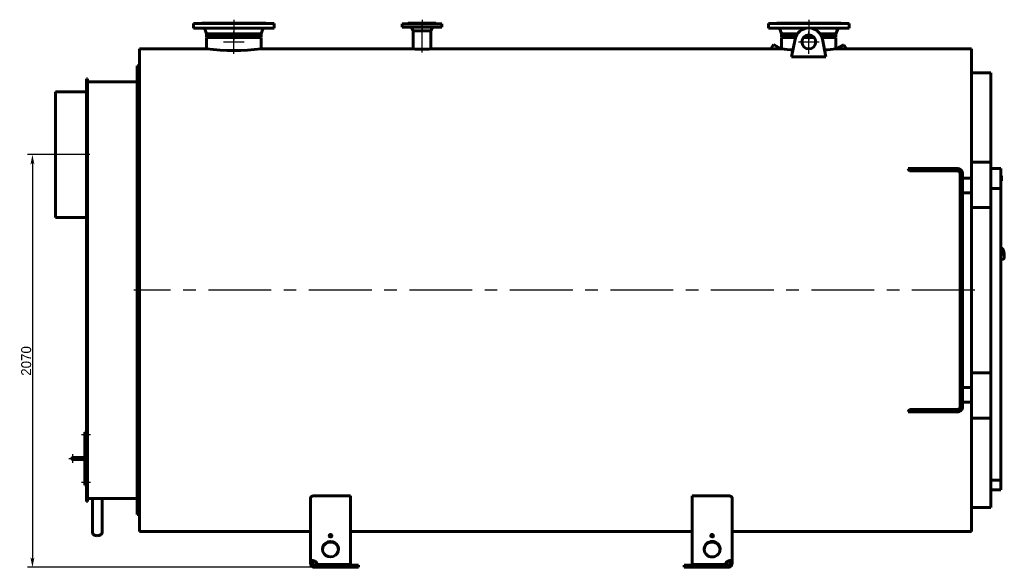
# Model space of a CAD drawing. Header units: millimetres. Extents: x 0 to 5423, y -200 to 841.
# Tile 3 of 6: x 1459 to 1953, y -137 to 138. Entities that reach past the tile are written whole.
import ezdxf

# ---------------------------------------------------------------- set-up
doc = ezdxf.new("R2010")
doc.units = ezdxf.units.MM
for name, pattern in [('CENTER_per1_scale0.029528', [1.5, 0.9375, -0.1875, 0.1875, -0.1875]), ('CENTER_per1_scale0.196850', [10, 6.25, -1.25, 1.25, -1.25]), ('CENTER_per1_scale0.228346', [11.6, 7.25, -1.45, 1.45, -1.45]), ('CENTER_per1_scale0.354331', [18, 11.25, -2.25, 2.25, -2.25]), ('CENTER_per1_scale0.452756', [23, 14.375, -2.875, 2.875, -2.875]), ('CENTER_per1_scale0.705818', [35.855556, 22.409723, -4.481945, 4.481945, -4.481945]), ('CENTER_per1_scale0.935039', [47.5, 29.6875, -5.9375, 5.9375, -5.9375]), ('CENTER_per2_scale0.637047', [32.361965, 20.226228, -4.045246, 4.045246, -4.045246]), ('CENTER_per2_scale0.688976', [35, 21.875, -4.375, 4.375, -4.375]), ('CENTER_per3_scale0.694251', [35.267945, 22.042466, -4.408493, 4.408493, -4.408493]), ('CENTER_per4_scale0.762795', [38.75, 24.21875, -4.84375, 4.84375, -4.84375]), ('CENTER_per53_scale0.992553', [50.421687, 31.513554, -6.302711, 6.302711, -6.302711])]:
    doc.linetypes.add(name, pattern=pattern)
doc.styles.add('TextStyle_1', font='T-FLEX Type A.TTF', dxfattribs={"height": 5})
doc.dimstyles.new('DIM_ST_1', dxfattribs={"dimtxt": 5, "dimasz": 5, "dimexe": 2.5, "dimexo": 0, "dimtad": 1, "dimlfac": 10, "dimrnd": 0.01, "dimdsep": 46, "dimtxsty": 'TextStyle_1', "dimblk": 'Arrow_3_C7_Status', "dimcen": 0.09, "dimclrd": 7, "dimclre": 7, "dimclrt": 7, "dimazin": 0, "dimtfac": 1, "dimtdec": 0, "dimtmove": 0, "dimatfit": 0, "dimldrblk": 'NONE', "dimfxl": 1, "dimtvp": 1, "dimtolj": 1, "dimarcsym": 0})

# ---------------------------------------------------------------- blocks, each defined once
blk = doc.blocks.new('Arrow_3_C7_Status')
at = {"color": 7, "linetype": 'Continuous', "lineweight": 0}
blk.add_line((-1, 0), (-0.8, 0), dxfattribs=at)
at = {"color": 7}
blk.add_solid([(-1, -0.2), (0, 0), (-0.8, 0), (-1, 0.2)], dxfattribs=at)
blk = doc.blocks.new('*D7')
at = {"color": 7, "lineweight": -2}
for p, q in [((-222.49, 70.5), (-252.02, 70.5)), ((-249.52, 65.5), (-249.52, -131.5)), ((-106.69, -136.5), (-252.02, -136.5))]:
    blk.add_line(p, q, dxfattribs=at)
at = {"layer": 'Defpoints', "color": 0}
for p in [(-222.49, 70.5), (-249.52, -136.5), (-106.69, -136.5)]:
    blk.add_point(p, dxfattribs=at)
at = {"color": 7, "lineweight": -2, "xscale": 5, "yscale": 5, "zscale": 5}
for p, rotation in [((-249.52, 70.5), 89.9999999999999), ((-249.52, -136.5), 269.9999999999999)]:
    blk.add_blockref('Arrow_3_C7_Status', p, dxfattribs=dict(at, rotation=rotation))
at = {"color": 7, "insert": (-252.65, -33), "char_height": 5, "attachment_point": 5, "rotation": 90, "style": 'TextStyle_1'}
blk.add_mtext('\\A1;2070{\\H0.5x;\\S^ ;}', dxfattribs=at)
blk = doc.blocks.new('_None')
blk = doc.blocks.new('Проекция_1')
at = {"color": 7, "linetype": 'Continuous', "lineweight": 60}
for p, q in [((-168.737, 136.2), (-128.237, 136.2)), ((-168.737, 136.2), (-168.737, 133.9)), ((-168.737, 133.9), (-128.237, 133.9)), ((-164.487, 136.5), (-132.487, 136.5)), ((-164.487, 136.5), (-164.487, 136.35)), ((-132.487, 136.35), (-132.487, 136.5)), ((-128.237, 133.9), (-128.237, 136.2)), ((-64.087, 136.1), (-64.087, 134.4)), ((-64.087, 136.1), (-44.087, 136.1)), ((-64.087, 134.4), (-44.087, 134.4)), ((-61.137, 136.2), (-47.037, 136.2)), ((-61.137, 136.2), (-61.137, 136.1)), ((-60.987, 136.5), (-47.187, 136.5)), ((-60.987, 136.5), (-60.987, 136.35)), ((-59.1352, 133.9987), (-58.532, 132.5)), ((-49.642, 132.5), (-49.0387, 133.9987)), ((-47.187, 136.35), (-47.187, 136.5)), ((-47.037, 136.1), (-47.037, 136.2)), ((-44.087, 134.4), (-44.087, 136.1)), ((134.672, 136.2), (119.663, 136.2)), ((119.663, 136.2), (119.663, 133.9)), ((134.672, 133.9), (119.663, 133.9)), ((123.913, 136.5), (135.7719, 136.5)), ((123.913, 136.5), (123.913, 136.35)), ((160.163, 136.2), (134.672, 136.2)), ((134.672, 133.9), (138.644, 133.9)), ((135.7719, 136.5), (155.913, 136.5)), ((141.1821, 133.9), (160.163, 133.9)), ((155.913, 136.35), (155.913, 136.5)), ((160.163, 133.9), (160.163, 136.2)), ((-162.8106, 133.0856), (-162.137, 131.1)), ((-162.137, 131.1), (-162.137, 129.5)), ((-162.137, 131.1), (-134.837, 131.1)), ((-162.137, 129.5), (-134.837, 129.5)), ((-134.837, 129.2), (-162.137, 129.2)), ((-162.137, 129.2), (-162.137, 123.5)), ((-134.837, 131.1), (-134.1633, 133.0856)), ((-134.837, 129.5), (-134.837, 131.1)), ((-134.837, 123.5), (-134.837, 129.2)), ((-58.532, 132.5), (-58.532, 123.5)), ((-58.532, 132.5), (-49.642, 132.5)), ((-49.642, 123.5), (-49.642, 132.5)), ((125.5894, 133.0856), (126.263, 131.1)), ((126.263, 131.1), (126.263, 129.5)), ((126.263, 131.1), (134.2279, 131.1)), ((126.263, 129.5), (133.3686, 129.5)), ((126.263, 129.2), (126.263, 123.5)), ((133.2625, 129.2), (126.263, 129.2)), ((139.913, 129.2), (137.1781, 129.2)), ((142.3788, 129.5), (137.4473, 129.5)), ((142.648, 129.2), (139.913, 129.2)), ((153.563, 131.1), (145.5982, 131.1)), ((153.563, 129.5), (146.4575, 129.5)), ((153.563, 129.2), (146.5636, 129.2)), ((153.563, 131.1), (154.2367, 133.0856)), ((153.563, 129.5), (153.563, 131.1)), ((153.563, 123.5), (153.563, 129.2)), ((-162.137, 123.5), (-195.887, 123.5)), ((-195.887, 123.5), (-195.887, -118.5)), ((-58.5319, 123.5), (-134.837, 123.5)), ((120.8729, 123.5), (-49.642, 123.5)), ((120.8691, 123.4934), (122.1494, 125.711)), ((125.9789, 123.5), (122.1494, 125.711)), ((126.263, 123.5), (125.9789, 123.5)), ((133.0465, 128.3766), (131.2905, 119.5144)), ((148.5356, 119.5144), (146.7795, 128.3766)), ((153.8471, 123.5), (153.563, 123.5)), ((153.8471, 123.5), (157.5501, 125.6379)), ((157.5501, 125.6379), (158.7886, 123.4928)), ((221.513, 123.5), (158.7844, 123.5)), ((221.513, 123.5), (221.513, 58.75)), ((131.2905, 119.5144), (148.5356, 119.5144)), ((-195.887, 115), (-196.987, 115)), ((-196.987, 2.5), (-196.987, 115)), ((231.213, 111.5), (221.513, 111.5)), ((231.213, 66.764), (231.213, 111.5)), ((-222.487, 96.5329), (-222.487, 108.5)), ((-221.987, 108.5), (-222.487, 108.5)), ((-221.987, 96.5329), (-221.987, 108.5)), ((-196.987, 107), (-221.987, 107)), ((-237.987, 102), (-237.987, 39)), ((-237.987, 102), (-222.487, 102)), ((-222.487, 96.5329), (-222.487, 95.9684)), ((-222.487, 90.9684), (-222.487, 95.9684)), ((-222.487, 95.9684), (-221.987, 95.9684)), ((-221.987, 96.5329), (-221.987, 95.9684)), ((-221.987, 90.9684), (-221.987, 95.9684)), ((-222.487, 87.0265), (-222.487, 90.9684)), ((-221.987, 87.0265), (-221.987, 90.9684)), ((-222.487, 83.219), (-222.487, 87.0265)), ((-221.987, 87.0265), (-221.987, 83.219)), ((-222.487, 83.219), (-222.487, -103.5)), ((-221.987, 83.219), (-221.987, -103.5)), ((231.213, 66.764), (221.513, 66.764)), ((231.213, 66.764), (231.213, 44.032)), ((208.8906, 63.5), (189.7368, 63.5)), ((208.8906, 62.3), (190.4696, 62.3)), ((208.8906, 63.5), (210.6062, 63.5)), ((210.6062, 62.3), (208.8906, 62.3)), ((214.613, 63.5), (210.6062, 63.5)), ((214.613, 62.3), (210.6062, 62.3)), ((215.813, 61.1), (215.813, -56.1)), ((217.013, 61.1), (217.013, -56.1)), ((236.213, 63.5), (231.213, 63.5)), ((231.213, 63.5), (231.213, 53.5)), ((236.213, 53.5), (236.213, 63.5)), ((236.633, 59.7684), (236.213, 59.7684)), ((236.633, 57.268), (236.633, 59.7684)), ((236.633, 59.7638), (236.633, 59.7638)), ((217.013, 58.75), (221.513, 58.75)), ((221.513, 51.25), (221.513, 58.75)), ((236.633, 57.268), (236.213, 57.268)), ((236.213, 57.2622), (236.633, 57.2622)), ((236.633, 57.2648), (236.633, 57.2664)), ((236.633, 57.2626), (236.633, 57.2648)), ((221.513, 51.25), (217.013, 51.25)), ((221.513, 51.25), (221.513, -46.25)), ((231.213, 53.5), (236.213, 53.5)), ((236.213, -92.747), (236.213, 53.5)), ((231.213, 44.032), (221.513, 44.032)), ((231.213, 44.032), (231.213, 2.5)), ((-237.987, 39), (-222.487, 39)), ((236.6877, 23.5348), (236.213, 23.4712)), ((237.5617, 20.9742), (236.213, 20.7935)), ((236.213, 20.4474), (237.6058, 20.634)), ((237.5855, 20.9752), (237.5666, 20.9746)), ((237.5761, 20.975), (237.5883, 20.9753)), ((237.6192, 20.6377), (237.6405, 20.6463)), ((237.6501, 20.9325), (237.6654, 20.817)), ((237.6654, 20.817), (237.6796, 20.7014)), ((237.6976, 20.8219), (237.7117, 20.7074)), ((236.213, 17.9221), (237.4181, 18.0835)), ((-196.987, -110), (-196.987, 2.5)), ((231.213, 2.5), (231.213, -39.032)), ((231.213, -39.032), (221.513, -39.032)), ((231.213, -61.764), (231.213, -39.032)), ((217.013, -46.25), (221.513, -46.25)), ((221.513, -53.75), (221.513, -46.25)), ((221.513, -53.75), (217.013, -53.75)), ((221.513, -53.75), (221.513, -118.5)), ((189.7368, -58.5), (208.8906, -58.5)), ((190.4696, -57.3), (208.8906, -57.3)), ((208.8906, -57.3), (210.6062, -57.3)), ((210.6062, -58.5), (208.8906, -58.5)), ((214.613, -57.3), (210.6062, -57.3)), ((214.613, -58.5), (210.6062, -58.5)), ((231.213, -61.764), (221.513, -61.764)), ((231.213, -61.764), (231.213, -106.5)), ((-223.187, -69.75), (-223.187, -68.75)), ((-223.187, -68.75), (-222.687, -68.75)), ((-222.687, -68.75), (-222.687, -69.75)), ((-223.187, -69.75), (-223.187, -94.25)), ((-222.487, -69.5), (-222.687, -69.5)), ((-222.687, -94.25), (-222.687, -69.75)), ((-222.687, -70.5), (-222.487, -70.5)), ((-227.937, -81.5), (-229.187, -81.5)), ((-229.187, -82.5), (-227.937, -82.5)), ((-223.187, -81.5), (-227.937, -81.5)), ((-223.187, -81.5), (-227.937, -81.5)), ((-227.937, -82.5), (-223.187, -82.5)), ((-222.487, -93.5), (-222.687, -93.5)), ((231.213, -92.747), (231.213, -97.6599)), ((236.213, -92.747), (231.213, -92.747)), ((236.213, -97.6599), (236.213, -92.747)), ((-223.187, -95.25), (-223.187, -94.25)), ((-222.687, -95.25), (-223.187, -95.25)), ((-222.687, -94.25), (-222.687, -95.25)), ((-222.687, -94.5), (-222.487, -94.5)), ((231.213, -97.6599), (236.213, -97.6599)), ((-222.487, -103.5), (-221.987, -103.5)), ((-221.987, -102), (-219.402, -102)), ((-219.402, -102), (-216.987, -102)), ((-219.402, -102), (-219.402, -118.9246)), ((-216.987, -102), (-214.572, -102)), ((-214.572, -102), (-214.572, -118.9246)), ((-214.572, -102), (-196.987, -102)), ((-109.987, -133.8531), (-109.987, -101.6863)), ((-107.987, -100.6126), (-89.987, -100.6126)), ((-89.987, -100.6126), (-89.987, -135.1446)), ((81.413, -135.1446), (81.413, -100.6126)), ((81.413, -100.6126), (99.413, -100.6126)), ((101.413, -101.6863), (101.413, -133.8531)), ((221.513, -106.5), (231.213, -106.5)), ((-196.987, -110), (-195.887, -110)), ((-195.887, -118.5), (-109.987, -118.5)), ((-89.987, -118.5), (81.413, -118.5)), ((101.413, -118.5), (221.513, -118.5)), ((-216.9874, -120.6323), (-216.9873, -120.6323)), ((-216.9866, -120.6323), (-216.9865, -120.6323)), ((-107.987, -133.5943), (-107.987, -133.3355)), ((99.413, -133.5943), (99.413, -133.3355)), ((-109.987, -133.8531), (-109.987, -134.5)), ((-109.987, -133.8531), (-108.987, -133.8531)), ((-109.987, -134.5), (-108.987, -134.5)), ((-108.987, -133.8531), (-108.987, -134.5)), ((-107.987, -135.5), (-107.987, -136.5)), ((-107.987, -135.5), (-106.6872, -135.5)), ((-107.987, -136.5), (-106.6872, -136.5)), ((-106.6872, -135.4034), (-106.6872, -135.1446)), ((-89.987, -135.1446), (-106.6872, -135.1446)), ((-89.987, -135.4034), (-106.6872, -135.4034)), ((-106.6872, -135.5), (-106.6872, -136.5)), ((-85.987, -135.5), (-106.6872, -135.5)), ((-106.6872, -136.5), (-85.987, -136.5)), ((-89.987, -135.1446), (-89.987, -135.4034)), ((-85.987, -136.5), (-85.987, -135.5)), ((98.1133, -135.5), (77.413, -135.5)), ((77.413, -135.5), (77.413, -136.5)), ((77.413, -136.5), (98.1133, -136.5)), ((81.413, -135.1446), (81.413, -135.4034)), ((98.1133, -135.1446), (81.413, -135.1446)), ((98.1133, -135.4034), (81.413, -135.4034)), ((98.1133, -135.4034), (98.1133, -135.1446)), ((98.1133, -135.5), (99.413, -135.5)), ((98.1133, -136.5), (98.1133, -135.5)), ((98.1133, -136.5), (99.413, -136.5)), ((99.413, -135.5), (99.413, -136.5)), ((100.413, -134.5), (100.413, -133.8531)), ((101.413, -133.8531), (100.413, -133.8531)), ((101.413, -134.5), (100.413, -134.5)), ((101.413, -134.5), (101.413, -133.8531))]:
    blk.add_line(p, q, dxfattribs=at)
at = {"color": 7, "linetype": 'CENTER_per1_scale0.029528', "lineweight": 25}
for p, q in [((-148.487, 138.1667), (-148.487, 134.6833)), ((-54.087, 138.1667), (-54.087, 134.6833)), ((139.913, 138.1667), (139.913, 134.6833))]:
    blk.add_line(p, q, dxfattribs=at)
at = {"color": 7, "linetype": 'CENTER_per1_scale0.452756', "lineweight": 25}
for p, q in [((-148.487, 137.8667), (-148.487, 132.2333)), ((139.913, 137.8667), (139.913, 132.2333))]:
    blk.add_line(p, q, dxfattribs=at)
at = {"color": 7, "linetype": 'CENTER_per1_scale0.705818', "lineweight": 25}
for p, q in [((-148.487, 134.7522), (-148.487, 127.8333)), ((139.913, 134.7522), (139.913, 127.8333))]:
    blk.add_line(p, q, dxfattribs=at)
at = {"color": 7, "linetype": 'CENTER_per1_scale0.354331', "lineweight": 25}
blk.add_line((-54.087, 137.8667), (-54.087, 132.7333), dxfattribs=at)
at = {"color": 7, "linetype": 'CENTER_per3_scale0.694251', "lineweight": 25}
blk.add_line((-54.087, 121.7517), (-54.087, 135.6654), dxfattribs=at)
at = {"color": 7, "linetype": 'CENTER_per2_scale0.688976', "lineweight": 25}
for p, q in [((-148.487, 121.8493), (-148.487, 132.1827)), ((139.913, 121.8493), (139.913, 132.1827)), ((-153.6536, 127.016), (-143.3203, 127.016)), ((134.7464, 127.016), (145.0797, 127.016))]:
    blk.add_line(p, q, dxfattribs=at)
at = {"color": 7, "linetype": 'CENTER_per2_scale0.637047', "lineweight": 25}
for p, q in [((-148.487, 121.0609), (-148.487, 130.8667)), ((139.913, 121.0609), (139.913, 130.8667))]:
    blk.add_line(p, q, dxfattribs=at)
at = {"color": 7, "linetype": 'CENTER_per4_scale0.762795', "lineweight": 25}
blk.add_line((-220.8203, 70.5), (-239.6536, 70.5), dxfattribs=at)
at = {"color": 7, "linetype": 'CENTER_per53_scale0.992553', "lineweight": 25}
blk.add_line((223.1797, 2.5), (-198.6536, 2.5), dxfattribs=at)
at = {"color": 7, "linetype": 'CENTER_per1_scale0.228346', "lineweight": 25}
for p, q in [((-220.3603, -70), (-224.8536, -70)), ((-220.3603, -94), (-224.8536, -94))]:
    blk.add_line(p, q, dxfattribs=at)
at = {"color": 7, "linetype": 'CENTER_per1_scale0.196850', "lineweight": 25}
for p, q in [((-231.3536, -82), (-227.0203, -82)), ((-229.187, -84.1667), (-229.187, -79.8333))]:
    blk.add_line(p, q, dxfattribs=at)
at = {"color": 7, "linetype": 'CENTER_per1_scale0.935039', "lineweight": 25}
blk.add_line((-229.6036, -82), (-221.5203, -82), dxfattribs=at)
at = {"color": 7, "lineweight": 60, "flags": 128}
for points in [[(237.418, 18.0836), (237.4197, 18.0838), (237.4469, 18.0884), (237.4737, 18.0948), (237.4999, 18.1029), (237.5254, 18.1126), (237.5502, 18.1238), (237.5742, 18.1365), (237.5975, 18.1507), (237.6199, 18.1662), (237.6417, 18.1832), (237.6627, 18.2016), (237.683, 18.2214), (237.7027, 18.2428), (237.7218, 18.2658), (237.7404, 18.2906), (237.7586, 18.3175), (237.7763, 18.3465), (237.7936, 18.378), (237.8105, 18.412), (237.8267, 18.4484), (237.8422, 18.4871), (237.8568, 18.5276), (237.8704, 18.5696), (237.883, 18.6127), (237.8946, 18.6567), (237.9052, 18.7015), (237.9151, 18.7473), (237.9241, 18.7939), (237.9325, 18.8414), (237.9401, 18.8898), (237.9471, 18.9391), (237.9535, 18.9894), (237.9592, 19.0406), (237.9644, 19.0927), (237.969, 19.1457), (237.9731, 19.1997), (237.9766, 19.2546), (237.9797, 19.3103), (237.9821, 19.367), (237.9841, 19.4245), (237.9856, 19.4828), (237.9865, 19.542), (237.987, 19.6019), (237.9869, 19.6625), (237.9864, 19.7239), (237.9853, 19.7859), (237.9838, 19.8486), (237.9818, 19.9119), (237.9793, 19.9758), (237.9764, 20.0402), (237.9729, 20.1052), (237.969, 20.1705), (237.9647, 20.2363), (237.9598, 20.3025), (237.9545, 20.3691), (237.9488, 20.4359), (237.9426, 20.5029), (237.936, 20.5702), (237.9289, 20.6377), (237.9214, 20.7053), (237.9135, 20.7729), (237.9051, 20.8407), (237.8963, 20.9084), (237.8871, 20.976), (237.8775, 21.0436), (237.8675, 21.111), (237.8572, 21.1782), (237.8464, 21.2453), (237.8352, 21.312), (237.8237, 21.3785), (237.8118, 21.4446), (237.7995, 21.5103), (237.7869, 21.5755), (237.774, 21.6403), (237.7607, 21.7046), (237.747, 21.7683), (237.7331, 21.8314), (237.7188, 21.8939), (237.7042, 21.9557), (237.6893, 22.0168), (237.6742, 22.0771), (237.6587, 22.1367), (237.6429, 22.1954), (237.6269, 22.2533), (237.6106, 22.3103), (237.594, 22.3664), (237.5771, 22.4216), (237.56, 22.4758), (237.5426, 22.529), (237.525, 22.5812), (237.5071, 22.6324), (237.4889, 22.6825), (237.4704, 22.7315), (237.4517, 22.7795), (237.4326, 22.8264), (237.4133, 22.8722), (237.3936, 22.9168), (237.3736, 22.9604), (237.3531, 23.0029), (237.3322, 23.0444), (237.3108, 23.0847), (237.2888, 23.124), (237.2662, 23.1622), (237.2428, 23.1994), (237.2185, 23.2355), (237.1933, 23.2704), (237.1671, 23.304), (237.1401, 23.3359), (237.1124, 23.3656), (237.0875, 23.3899), (237.0628, 23.412), (237.0382, 23.4318), (237.0137, 23.4497), (236.9892, 23.4657), (236.9647, 23.48), (236.94, 23.4927), (236.9124, 23.505), (236.8846, 23.5153), (236.8567, 23.5237), (236.8287, 23.5302), (236.8006, 23.5348), (236.7725, 23.5376), (236.7464, 23.5386), (236.7375, 23.5385)], [(237.6468, 20.6881), (237.6456, 20.6695), (237.6423, 20.6602), (237.637, 20.6516), (237.6301, 20.6445), (237.622, 20.6391), (237.6157, 20.6372)], [(-107.987, -100.6126), (-108.0957, -100.6143), (-108.2044, -100.6192), (-108.3125, -100.6273), (-108.4197, -100.6386), (-108.5253, -100.6529), (-108.6288, -100.6703), (-108.7302, -100.6907), (-108.8296, -100.7142), (-108.9264, -100.7404), (-109.0204, -100.7694), (-109.1111, -100.8009), (-109.1981, -100.8348), (-109.2829, -100.8718), (-109.3638, -100.9113), (-109.4407, -100.9529), (-109.5132, -100.9967), (-109.581, -101.0422), (-109.6437, -101.0893), (-109.7037, -101.14), (-109.7583, -101.1924), (-109.8074, -101.2463), (-109.8508, -101.3013), (-109.8884, -101.3574), (-109.9199, -101.4141), (-109.9439, -101.4678), (-109.9627, -101.5221), (-109.9761, -101.5768), (-109.9842, -101.6316), (-109.987, -101.6863)], [(101.413, -101.6863), (101.4096, -101.6252), (101.3995, -101.564), (101.3826, -101.5029), (101.3592, -101.4424), (101.3292, -101.3825), (101.2929, -101.3238), (101.25, -101.266), (101.2006, -101.2094), (101.145, -101.1541), (101.0834, -101.1004), (101.0161, -101.0487), (100.9433, -100.9991), (100.8664, -100.9526), (100.784, -100.9083), (100.6968, -100.8664), (100.605, -100.8271), (100.5092, -100.7907), (100.4096, -100.7575), (100.3104, -100.7285), (100.2078, -100.7025), (100.1023, -100.6796), (99.9944, -100.6598), (99.8847, -100.6434), (99.7737, -100.6305), (99.6543, -100.6206), (99.5339, -100.6146), (99.413, -100.6126)], [(-107.987, -133.3355), (-108.0871, -133.2989), (-108.1882, -133.2663), (-108.2895, -133.2378), (-108.3939, -133.2126), (-108.4979, -133.1917), (-108.6011, -133.175), (-108.6998, -133.1629), (-108.797, -133.1547), (-108.8923, -133.1503), (-108.9884, -133.1499), (-109.0818, -133.1536), (-109.172, -133.1612), (-109.2529, -133.1718), (-109.3306, -133.1858), (-109.4047, -133.2031), (-109.4771, -133.2243), (-109.5454, -133.2489), (-109.6093, -133.2768), (-109.6661, -133.3065), (-109.7187, -133.3392), (-109.7666, -133.3746), (-109.8112, -133.414), (-109.8508, -133.4562), (-109.8853, -133.5012), (-109.9163, -133.5518), (-109.9416, -133.6053), (-109.9612, -133.6616), (-109.9756, -133.7226), (-109.9841, -133.7865), (-109.987, -133.8531)], [(101.413, -133.8531), (101.413, -133.8531), (101.413, -133.8531), (101.413, -133.8529), (101.413, -133.8521), (101.413, -133.849), (101.4129, -133.8368), (101.4104, -133.7889), (101.405, -133.7424), (101.3966, -133.6973), (101.3849, -133.6535), (101.3701, -133.6112), (101.3468, -133.5601), (101.3183, -133.5115), (101.2847, -133.4657), (101.2449, -133.4215), (101.1996, -133.3803), (101.1492, -133.3422), (101.0958, -133.3085), (101.0378, -133.2779), (100.9753, -133.2504), (100.9065, -133.2254), (100.8333, -133.2038), (100.7562, -133.1857), (100.6794, -133.1719), (100.5995, -133.1613), (100.5167, -133.1541), (100.4288, -133.1502), (100.3383, -133.1499), (100.2457, -133.1533), (100.1537, -133.1601), (100.0601, -133.1705), (99.9655, -133.1845), (99.8674, -133.2026), (99.7688, -133.2244), (99.6701, -133.2501), (99.6056, -133.269), (99.5413, -133.2894), (99.477, -133.3116), (99.413, -133.3355)], [(-107.987, -133.5943), (-108.0502, -133.5484), (-108.1157, -133.5067), (-108.183, -133.4698), (-108.2513, -133.4381), (-108.3069, -133.4167), (-108.3629, -133.3991), (-108.4187, -133.3854), (-108.4736, -133.3758), (-108.5272, -133.3705), (-108.5838, -133.3699), (-108.6382, -133.3744), (-108.6898, -133.3842), (-108.7377, -133.399), (-108.7777, -133.4168), (-108.8144, -133.4386), (-108.8477, -133.4641), (-108.8772, -133.4932), (-108.9034, -133.5262), (-108.9259, -133.5626), (-108.9446, -133.602), (-108.9596, -133.644), (-108.972, -133.6925), (-108.9805, -133.7439), (-108.9854, -133.7975), (-108.987, -133.8531)], [(100.413, -133.8531), (100.413, -133.8531), (100.413, -133.8531), (100.413, -133.8528), (100.413, -133.8518), (100.413, -133.8476), (100.4128, -133.8313), (100.4092, -133.7674), (100.4028, -133.7177), (100.3929, -133.6701), (100.3794, -133.6249), (100.3621, -133.5825), (100.3409, -133.5434), (100.3159, -133.508), (100.2867, -133.4761), (100.2537, -133.4479), (100.2168, -133.4238), (100.1761, -133.404), (100.1317, -133.3884), (100.0842, -133.3775), (100.0341, -133.3711), (99.9841, -133.3695), (99.9323, -133.3721), (99.8791, -133.3788), (99.8252, -133.3896), (99.7685, -133.405), (99.7115, -133.4246), (99.6548, -133.448), (99.5988, -133.475), (99.535, -133.5104), (99.4728, -133.5502), (99.413, -133.5943)]]:
    blk.add_lwpolyline(points, dxfattribs=at)
at = {"color": 7, "linetype": 'Continuous', "lineweight": 60}
blk.add_circle((139.913, 127.016), 3.5, dxfattribs=at)
for centre, radius, start, end in [((-164.637, 136.35), 0.15, 270, 0), ((-163.947, 132.7), 1.2, 18.74134, 90), ((-133.0269, 132.7), 1.2, 90, 161.25866), ((-132.337, 136.35), 0.15, 180, 270), ((-61.137, 136.35), 0.15, 270, 0.000008), ((-59.8773, 133.7), 0.8, 21.924785, 61.044976), ((-48.2966, 133.7), 0.8, 118.955024, 158.075215), ((-47.037, 136.35), 0.15, 179.999992, 270), ((123.763, 136.35), 0.15, 270, 0), ((124.453, 132.7), 1.2, 18.74134, 90), ((139.913, 127.016), 7, 11.207913, 168.792087), ((155.3731, 132.7), 1.2, 90, 161.25866), ((156.063, 136.35), 0.15, 180, 270), ((-148.487, 127.016), 7, 159.2153, 161.820188), ((-148.487, 127.016), 3.5, 134.788298, 141.391147), ((-148.487, 127.016), 3.5, 38.608853, 45.211702), ((-148.487, 127.016), 7, 18.179812, 20.7847), ((-148.487, 243.7293), 121.0017, 263.52286, 276.477227), ((-54.087, 244.4186), 121.0002, 267.894739, 272.105261), ((122.8085, 603.4031), 479.9135, 269.76846, 270.378517), ((139.8883, 243.7293), 120.9989, 263.5344, 266.252095), ((139.9373, 243.7292), 120.9989, 273.748107, 276.465771), ((157.0163, 603.0649), 479.5754, 269.621378, 270.211745), ((88.1471, 0.6398), 119.465, 31.073442, 31.747792), ((214.613, 61.1), 2.4, 0.000008, 90), ((214.613, 61.1), 1.2, 0.000008, 90), ((236.7423, 23.1508), 0.3877, 90.702226, 98.083351), ((237.5683, 20.9246), 0.05, 91.952445, 97.63074), ((224.7776, 19.1646), 12.9225, 6.741467, 7.838065), ((237.5992, 20.6835), 0.05, 277.63074, 291.901359), ((224.9242, 19.1843), 12.8111, 6.741467, 7.838065), ((88.1471, 4.3602), 119.465, 328.252208, 328.926558), ((214.613, -56.1), 2.4, 270, 0.000008), ((214.613, -56.1), 1.2, 270, 0.000008), ((-229.187, -82), 0.5, 90, 180), ((-229.187, -82), 0.5, 180, 270), ((-216.9869, -205.9805), 104.0027, 88.815801, 91.184539), ((-107.987, -134.5001), 1.9999, 179.998025, 270.001975), ((-107.9868, -134.4999), 1.0001, 180.006163, 269.993837), ((99.4131, -134.5001), 1.9999, 269.998025, 0.001975), ((99.4129, -134.4999), 1.0001, 270.006163, 359.993837)]:
    blk.add_arc(centre, radius, start, end, dxfattribs=at)
for centre, major_axis, ratio, start_param, end_param in [((237.6598, 21.0016), (-0.0305, -0.0396), 0.13218616, 4.9001619, 6.07972031), ((-216.987, -118.9246), (2.415, 0), 0.70710678, 3.14159248, 4.71238898), ((-216.987, -118.9246), (2.415, 0), 0.70710678, 4.71238898, 6.28318531), ((-99.987, -127.4172), (4, 0), 0.96592583, 6.02138592, 10.99557429), ((-99.987, -120.6557), (0.65, 0), 0.96592583, 6.02138592, 10.99557429), ((-99.987, -120.9145), (0.65, 0), 0.96592583, 0.2076028, 2.93398986), ((-99.987, -120.6557), (0.65, 0), 0.96592583, 4.71238898, 6.02138592), ((91.413, -127.4172), (4, 0), 0.96592583, 0.26179939, 4.71238898), ((91.413, -120.6557), (0.65, 0), 0.96592583, 0.26179939, 4.71238898), ((91.413, -120.9145), (0.65, 0), 0.96592583, 0.26179939, 2.93398986), ((91.413, -120.6557), (0.65, 0), 0.96592583, 4.71238898, 6.54498469), ((91.413, -120.9145), (0.65, 0), 0.96592583, 0.2076028, 0.26179939), ((-99.987, -127.676), (4, 0), 0.96592583, 0.03349991, 3.10809274), ((-99.987, -127.4172), (4, 0), 0.96592583, 4.71238898, 6.02138592), ((91.413, -127.676), (4, 0), 0.96592583, 0.26179939, 3.10809274), ((91.413, -127.4172), (-4, 0), 0.96592583, 1.57079633, 3.40339204), ((91.413, -127.676), (-4, 0), 0.96592583, 3.17509257, 3.40339204), ((-109.1651, -135.4654), (2.5, 0), 0.96592583, 0.13323417, 1.08010144), ((100.5911, -135.4654), (-2.5, 0), 0.96592583, 5.20308387, 6.14995114), ((-109.1651, -135.7242), (2.5, 0), 0.96592583, 0.13323417, 1.08010144), ((100.5911, -135.7242), (-2.5, 0), 0.96592583, 5.20308387, 6.14995114)]:
    blk.add_ellipse(centre, major_axis=major_axis, ratio=ratio, start_param=start_param, end_param=end_param, dxfattribs=at)
dim = blk.add_linear_dim(base=(-249.52, -136.5), p1=(-222.487, 70.5), p2=(-106.6872, -136.5), angle=270, text='<>{\\H0.5x;\\S^ ;}', dimstyle='DIM_ST_1')
dim.commit()
dim.dimension.update_dxf_attribs({"geometry": '*D7', "text_midpoint": (-249.52, -33), "dimtype": 160})

msp = doc.modelspace()

# ---------------------------------------------------------------- block references
msp.add_blockref('Проекция_1', (1714.83, 0))

doc.saveas('drawing.dxf')
